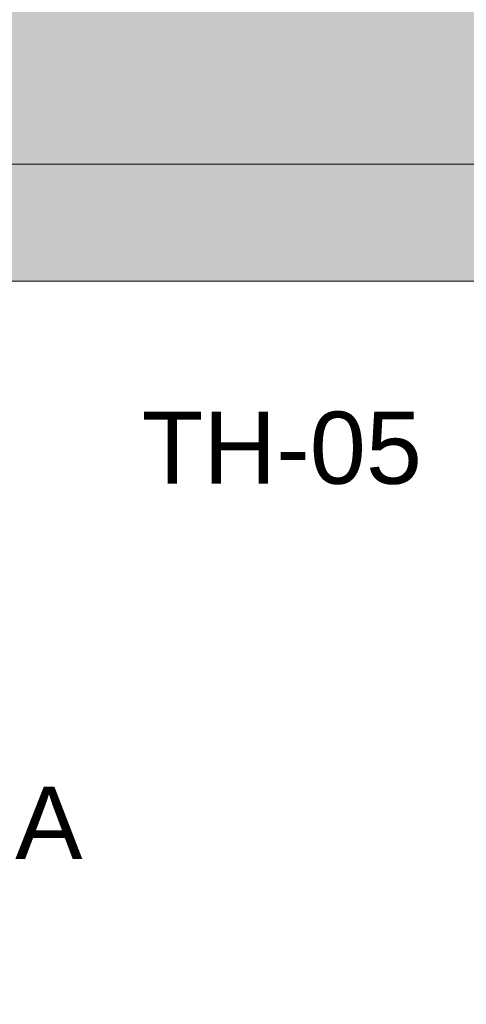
# Model space of a CAD drawing. Header units: millimetres. Extents: x -30 to 102382, y -31808 to 51594.
# Tile 31 of 172: x 36635 to 36913, y 21776 to 22390. Entities that reach past the tile are written whole.
import ezdxf

# ---------------------------------------------------------------- set-up
doc = ezdxf.new("R2010")
doc.units = ezdxf.units.MM
doc.header["$MEASUREMENT"] = 0
doc.linetypes.add('tl_xref_DASH_2.5-1.25', pattern=[3750, 2500, -1250])
doc.linetypes.add('Wipeout_Contour', pattern=[1000, 0, -1000])
for name, color, linetype in [('05 Sisesein proj.AR', 7, 'Continuous'), ('40 SAN SA lõiked ja vaated', 7, 'Continuous'), ('42 SAN Tähis_ sanseadmed ja aksessuaarid.SA', 7, 'Continuous'), ('47 Siseviimistlus_ põrand.SA', 7, 'Continuous')]:
    doc.layers.add(name, color=color, linetype=linetype)
doc.styles.add('GENERATED_STYLE_3', font='arial.ttf')

msp = doc.modelspace()

# ---------------------------------------------------------------- hatches: boundary and pattern name
at = {"layer": '05 Sisesein proj.AR', "linetype": 'Continuous', "lineweight": 13}
msp.add_hatch(color=252, dxfattribs=at).paths.add_polyline_path([(35090, 22300.02), (39810, 22300.02), (39810, 22490.02), (35090, 22490.02)])

# ---------------------------------------------------------------- linework, layer by layer
at = {"layer": '05 Sisesein proj.AR', "color": 7, "linetype": 'Continuous', "lineweight": 20, "flags": 128}
for points in [[(37660, 22300.02), (35090, 22300.02)], [(35090, 22300.02), (37690, 22300.02)]]:
    msp.add_lwpolyline(points, dxfattribs=at)

# ---------------------------------------------------------------- wipeouts: each hides what was drawn before it
at = {"color": 254, "linetype": 'Wipeout_Contour', "lineweight": 0, "ltscale": 333561.542875}
msp.add_wipeout([(37660, 20110), (37660, 22270.02), (35120, 22270.02), (35120, 22190.02), (34900, 22190.02), (34900, 21490.02), (35120, 21490.02), (35120, 20110)], dxfattribs=at).dxf.layer = '47 Siseviimistlus_ põrand.SA'

# ---------------------------------------------------------------- next in the draw order: hatches: boundary and pattern name
at = {"layer": '05 Sisesein proj.AR', "linetype": 'Continuous', "lineweight": 13}
for points in [[(37660, 22300.02), (35120, 22300.02), (35120, 22270.02), (37660, 22270.02)], [(37632, 22270.02), (35148, 22270.02), (35148, 22242.02), (37632, 22242.02)], [(37617, 22242.02), (35163, 22242.02), (35163, 22227.02), (37617, 22227.02)]]:
    msp.add_hatch(color=252, dxfattribs=at).paths.add_polyline_path(points)
at = {"layer": '47 Siseviimistlus_ põrand.SA', "linetype": 'Continuous', "lineweight": 13}
h = msp.add_hatch(dxfattribs=at)
h.set_pattern_fill('80_Siseviim__ker_plaat_5_08', color=253, style=0, pattern_type=2)
h.set_pattern_definition([(90, (36390, 21490), (-800, 0), []), (180, (36390, 21490), (0, 800), [])])
h.paths.add_polyline_path([(37660, 20110), (37660, 22270.02), (35120, 22270.02), (35120, 22190.02), (34900, 22190.02), (34900, 21490.02), (35120, 21490.02), (35120, 20110)])

# ---------------------------------------------------------------- next in the draw order: linework, layer by layer
at = {"layer": '05 Sisesein proj.AR', "color": 7, "linetype": 'Continuous', "lineweight": 20, "flags": 128}
msp.add_lwpolyline([(35163, 22227.02), (37617, 22227.02)], dxfattribs=at)
at = {"layer": '47 Siseviimistlus_ põrand.SA', "color": 253, "linetype": 'tl_xref_DASH_2.5-1.25', "lineweight": 13, "flags": 128}
msp.add_lwpolyline([(37660, 20110), (37660, 22270.02), (35120, 22270.02), (35120, 22190.02), (34900, 22190.02), (34900, 21490.02), (35120, 21490.02), (35120, 20110)], close=True, dxfattribs=at)

# ---------------------------------------------------------------- next in the draw order: texts
at = {"layer": '40 SAN SA lõiked ja vaated', "color": 7, "lineweight": 13, "insert": (36674.29, 21889.16), "char_height": 45, "attachment_point": 6, "style": 'GENERATED_STYLE_3'}
msp.add_mtext('{\\A1;\\fArial|b0|i0|c0|p0;A}', dxfattribs=at)
at = {"layer": '42 SAN Tähis_ sanseadmed ja aksessuaarid.SA', "color": 134, "linetype": 'Continuous', "lineweight": 13, "insert": (36711.18, 22122.77), "char_height": 45, "attachment_point": 4, "style": 'GENERATED_STYLE_3'}
msp.add_mtext('{\\A1;\\fArial|b0|i0|c0|p0;TH-05}', dxfattribs=at)

doc.saveas('drawing.dxf')
